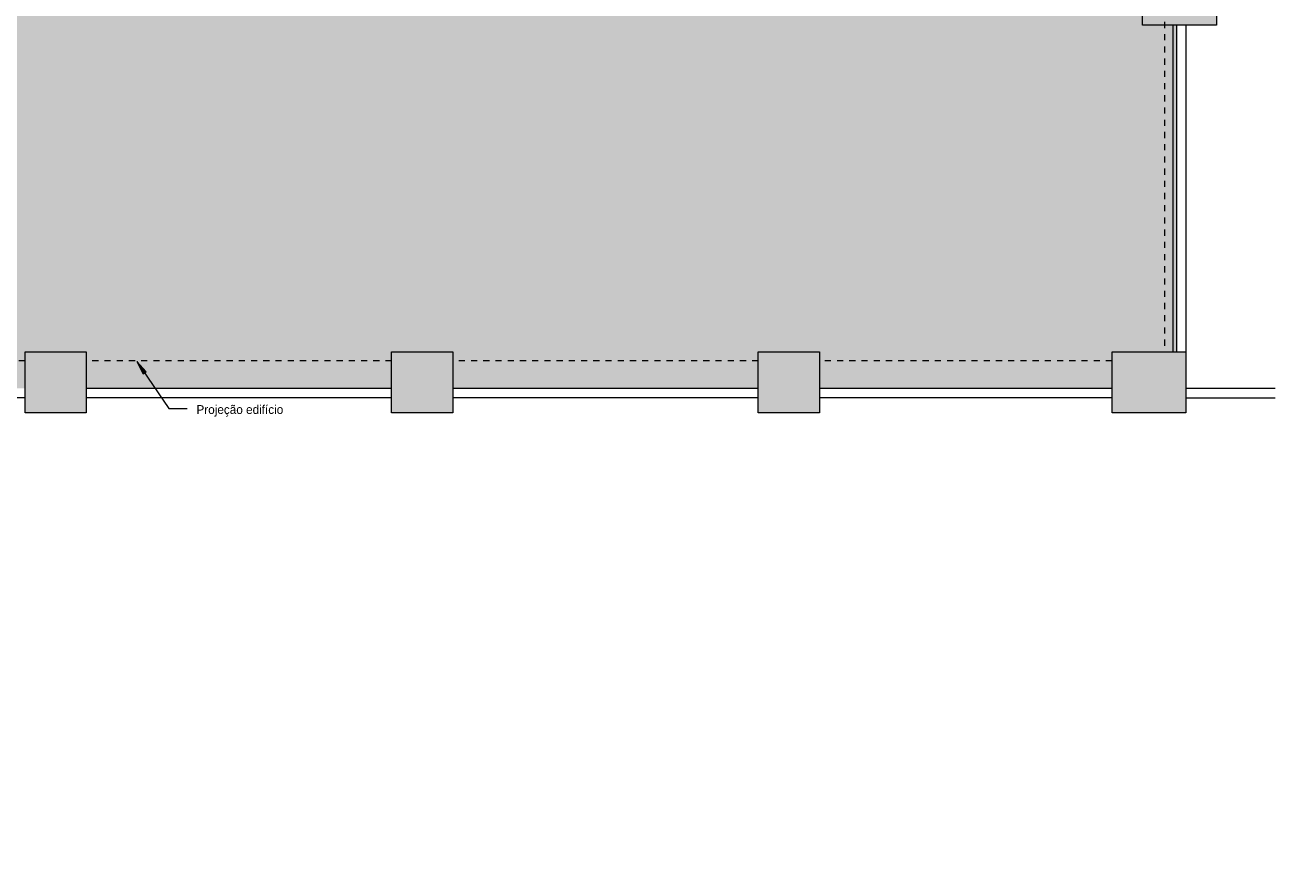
# Model space of a CAD drawing. Header units: metres. Extents: x -32 to 90, y -28 to 32.
# Tile 4 of 148: x 4 to 25, y -21 to -7. Entities that reach past the tile are written whole.
import ezdxf

# ---------------------------------------------------------------- set-up
doc = ezdxf.new("R2010")
doc.units = ezdxf.units.M
doc.linetypes.add('Projeção', pattern=[0.003969, 0.002381, -0.001587])
for name, color, linetype, lineweight in [('A-DETL', 90, 'Continuous', 18), ('A-DETL-GENF', 92, 'Continuous', 18), ('A-FLOR', 192, 'Continuous', 18), ('A-FLOR-OVHD', 1, 'Projeção', 18), ('A-WALL', 113, 'Continuous', 18), ('G-ANNO-TEXT', 231, 'Continuous', 9)]:
    doc.layers.add(name, color=color, linetype=linetype, lineweight=lineweight)
doc.styles.add('Century Gothic', font='GOTHIC.TTF', dxfattribs={"height": 0.143711})

msp = doc.modelspace()

# ---------------------------------------------------------------- hatches: boundary and pattern name
at = {"layer": 'A-DETL-GENF'}
h = msp.add_hatch(color=7, dxfattribs=at)
h.paths.add_polyline_path([(23.423, -13.515), (23.423, -12.515), (22.213, -12.515), (22.213, -13.515), (23.273, -13.515)], flags=0)
h.paths.add_polyline_path([(17.273, -13.515), (17.423, -13.515), (17.423, -12.515), (16.423, -12.515), (16.423, -13.515), (16.573, -13.515)], flags=0)
h.paths.add_polyline_path([(10.739, -13.515), (11.423, -13.515), (11.423, -12.515), (10.423, -12.515), (10.423, -13.515), (10.573, -13.515)], flags=0)
h.paths.add_polyline_path([(4.573, -13.515), (5.423, -13.515), (5.423, -12.515), (4.423, -12.515), (4.423, -13.515)], flags=0)
h.paths.add_polyline_path([(22.423, 1.285), (23.423, 1.285), (23.423, 2.285), (22.213, 2.285), (22.213, 1.285), (22.363, 1.285)], flags=0)
h.paths.add_polyline_path([(16.573, 1.285), (17.423, 1.285), (17.423, 2.285), (16.423, 2.285), (16.423, 1.285)], flags=0)
h.paths.add_polyline_path([(10.923, 1.285), (11.423, 1.285), (11.423, 2.285), (10.423, 2.285), (10.423, 1.285), (10.739, 1.285)], flags=0)
h.paths.add_polyline_path([(5.423, 1.285), (5.423, 2.285), (4.423, 2.285), (4.423, 1.285), (5.273, 1.285)], flags=0)
h.paths.add_polyline_path([(-0.877, 1.285), (-0.297, 1.285), (-0.297, 2.285), (-1.297, 2.285), (-1.297, 1.285), (-1.147, 1.285)], flags=0)
h.paths.add_polyline_path([(-4.927, 5.115), (-4.477, 5.115), (-4.477, 6.115), (-5.477, 6.115), (-5.477, 5.115), (-5.077, 5.115)], flags=0)
h.paths.add_polyline_path([(-4.627, 10.835), (-4.477, 10.835), (-4.477, 11.835), (-5.477, 11.835), (-5.477, 10.835), (-4.777, 10.835)], flags=0)
h.paths.add_polyline_path([(-4.477, 16.835), (-4.477, 17.835), (-5.477, 17.835), (-5.477, 16.835), (-4.627, 16.835)], flags=0)
h.paths.add_polyline_path([(-4.627, 22.835), (-4.477, 22.835), (-4.477, 23.835), (-5.477, 23.835), (-5.477, 22.835), (-4.777, 22.835)], flags=0)
h.paths.add_polyline_path([(-4.627, 28.835), (-4.477, 28.835), (-4.477, 30.085), (-5.477, 30.085), (-5.477, 28.835), (-4.777, 28.835)], flags=0)
msp.add_hatch(color=254, dxfattribs=at).paths.add_polyline_path([(-7.927, -21.015), (-7.927, -20.665), (-7.067, -20.665), (-7.067, -12.515), (-0.217, -12.515), (-0.217, -13.115), (4.423, -13.115), (4.423, -12.515), (5.423, -12.515), (5.423, -13.115), (10.423, -13.115), (10.423, -12.515), (11.423, -12.515), (11.423, -13.115), (16.423, -13.115), (16.423, -12.515), (17.423, -12.515), (17.423, -13.115), (22.213, -13.115), (22.213, -12.515), (23.273, -12.515), (23.273, -7.165), (22.713, -7.165), (22.713, -6.165), (23.273, -6.165), (23.273, -1.165), (22.863, -1.165), (22.863, -0.165), (23.273, -0.165), (23.273, 1.285), (22.213, 1.285), (22.213, 1.685), (17.423, 1.685), (17.423, 1.285), (16.423, 1.285), (16.423, 1.685), (11.423, 1.685), (11.423, 1.285), (10.423, 1.285), (10.423, 1.685), (5.423, 1.685), (5.423, 1.285), (4.423, 1.285), (4.423, 1.685), (-0.297, 1.685), (-0.297, 1.285), (-1.297, 1.285), (-1.297, 2.285), (-0.447, 2.285), (-0.447, 6.035), (-0.527, 6.035), (-0.527, 5.185), (-1.677, 5.185), (-1.677, 6.035), (-4.477, 6.035), (-4.477, 5.115), (-5.477, 5.115), (-5.477, 6.115), (-4.927, 6.115), (-4.927, 10.835), (-5.477, 10.835), (-5.477, 11.835), (-4.927, 11.835), (-4.927, 16.835), (-5.477, 16.835), (-5.477, 17.835), (-4.927, 17.835), (-4.927, 22.835), (-5.477, 22.835), (-5.477, 23.835), (-4.927, 23.835), (-4.927, 28.835), (-5.477, 28.835), (-5.477, 29.535), (-19.277, 29.535), (-19.277, -0.66), (-28.362, -0.66), (-28.362, -1.515), (-28.712, -1.515), (-28.712, -11.79), (-28.362, -11.79), (-28.362, -12.615), (-23.227, -12.615), (-23.227, -20.165), (-22.377, -20.165), (-22.377, -21.015), (-10.827, -21.015)], flags=0)
h = msp.add_hatch(color=7, dxfattribs=at)
h.paths.add_polyline_path([(23.923, -7.165), (23.923, -6.165), (22.713, -6.165), (22.713, -7.165), (23.713, -7.165)], flags=0)
h.paths.add_polyline_path([(23.213, -1.165), (23.923, -1.165), (23.923, -0.165), (22.863, -0.165), (22.863, -1.165), (23.073, -1.165)], flags=0)
at = {"layer": 'G-ANNO-TEXT'}
msp.add_hatch(color=250, dxfattribs=at).paths.add_polyline_path([(6.253, -12.674), (6.356, -12.876), (6.405, -12.843)], flags=0)

# ---------------------------------------------------------------- linework, layer by layer
at = {"layer": 'A-DETL'}
for p, q in [((22.713, -7.165), (22.713, -6.165)), ((23.923, -6.165), (23.923, -7.165)), ((23.923, -7.165), (22.713, -7.165)), ((4.423, -12.515), (5.423, -12.515)), ((4.423, -13.515), (4.423, -12.515)), ((5.423, -12.515), (5.423, -13.515)), ((10.423, -12.515), (11.423, -12.515)), ((10.423, -13.515), (10.423, -12.515)), ((11.423, -12.515), (11.423, -13.515)), ((16.423, -12.515), (17.423, -12.515)), ((16.423, -13.515), (16.423, -12.515)), ((17.423, -12.515), (17.423, -13.515)), ((22.213, -12.515), (23.423, -12.515)), ((22.213, -13.515), (22.213, -12.515)), ((23.423, -12.515), (23.423, -13.515)), ((5.423, -13.515), (4.423, -13.515)), ((11.423, -13.515), (10.423, -13.515)), ((17.423, -13.515), (16.423, -13.515)), ((23.423, -13.515), (22.213, -13.515))]:
    msp.add_line(p, q, dxfattribs=at)
at = {"layer": 'A-FLOR'}
for p, q in [((23.213, -12.515), (23.213, -7.165)), ((24.88, -13.118), (23.423, -13.118)), ((23.423, -13.268), (24.88, -13.268))]:
    msp.add_line(p, q, dxfattribs=at)
at = {"layer": 'A-FLOR-OVHD'}
for p, q in [((23.073, 1.285), (23.073, -12.515)), ((4.423, -12.665), (-0.217, -12.665)), ((10.423, -12.665), (5.423, -12.665)), ((16.423, -12.665), (11.423, -12.665)), ((22.213, -12.665), (17.423, -12.665))]:
    msp.add_line(p, q, dxfattribs=at)
at = {"layer": 'A-WALL'}
for p, q in [((23.273, -12.515), (23.273, -7.165)), ((23.423, -7.165), (23.423, -12.515)), ((-0.217, -13.265), (4.423, -13.265)), ((10.423, -13.115), (5.423, -13.115)), ((5.423, -13.265), (10.423, -13.265)), ((16.423, -13.115), (11.423, -13.115)), ((11.423, -13.265), (16.423, -13.265)), ((22.213, -13.115), (17.423, -13.115)), ((17.423, -13.265), (22.213, -13.265))]:
    msp.add_line(p, q, dxfattribs=at)
at = {"layer": 'G-ANNO-TEXT', "color": 250}
for p, q in [((6.253, -12.674), (6.356, -12.876)), ((6.405, -12.843), (6.253, -12.674)), ((6.253, -12.674), (6.778, -13.441)), ((6.356, -12.876), (6.405, -12.843)), ((6.778, -13.441), (7.077, -13.441))]:
    msp.add_line(p, q, dxfattribs=at)

# ---------------------------------------------------------------- texts
at = {"layer": 'G-ANNO-TEXT', "color": 7, "insert": (7.229, -13.388), "char_height": 0.14371, "width": 1.9368, "attachment_point": 1, "line_spacing_factor": 0.984117, "style": 'Century Gothic'}
msp.add_mtext('Projeção edifício\\P', dxfattribs=at)

doc.saveas('drawing.dxf')
